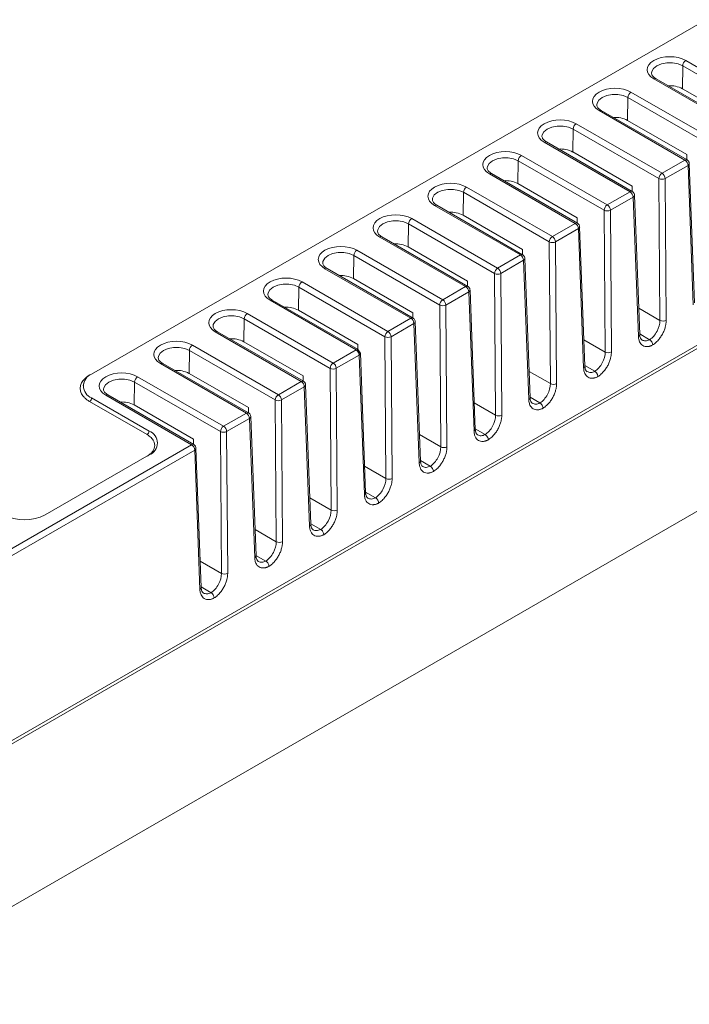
# Model space of a CAD drawing. Header units: millimetres. Extents: x -145 to -2, y -129 to -27.
# Tile 3 of 5: x -75 to -29, y -129 to -61. Entities that reach past the tile are written whole.
import ezdxf

# ---------------------------------------------------------------- set-up
doc = ezdxf.new("R2010")
doc.units = ezdxf.units.MM

msp = doc.modelspace()

# ---------------------------------------------------------------- linework, layer by layer
at = {"color": 7, "linetype": 'Continuous', "lineweight": 15}
for p, q in [((-19.693, -56.51), (-70.248, -85.695)), ((-29.84, -64.609), (-29.864, -66.178)), ((-23.968, -67.999), (-29.84, -64.609)), ((-23.756, -67.636), (-29.628, -64.246)), ((-31.965, -65.126), (-31.965, -65.106)), ((-31.813, -65.507), (-25.941, -68.897)), ((-25.791, -68.882), (-31.663, -65.492)), ((-27.504, -69.799), (-33.376, -66.409)), ((-35.713, -67.29), (-35.713, -67.269)), ((-33.588, -66.773), (-33.611, -68.342)), ((-27.716, -70.163), (-33.588, -66.773)), ((-35.561, -67.671), (-29.688, -71.061)), ((-29.538, -71.046), (-35.411, -67.656)), ((-79.366, -112.881), (-2.793, -68.677)), ((-31.251, -71.963), (-37.124, -68.573)), ((-2.748, -68.875), (-79.328, -113.084)), ((-37.336, -68.936), (-37.359, -70.505)), ((-31.463, -72.326), (-37.336, -68.936)), ((-39.461, -69.453), (-39.461, -69.433)), ((-39.308, -69.834), (-33.436, -73.224)), ((-33.286, -73.209), (-39.158, -69.819)), ((-29.554, -71.037), (-29.554, -70.684)), ((-41.083, -71.1), (-41.107, -72.669)), ((-35.211, -74.49), (-41.083, -71.1)), ((-34.999, -74.126), (-40.871, -70.736)), ((-31.251, -71.963), (-29.688, -71.061)), ((-29.03, -80.828), (-29.389, -71.294)), ((-43.208, -71.617), (-43.208, -71.596)), ((-43.056, -71.998), (-37.184, -75.388)), ((-37.034, -75.373), (-42.906, -71.983)), ((-29.476, -71.422), (-31.039, -72.324)), ((-29.476, -71.422), (-29.118, -80.955)), ((-31.392, -82.025), (-31.463, -72.326)), ((-30.968, -82.023), (-31.039, -72.324)), ((-44.831, -73.263), (-44.854, -74.832)), ((-38.959, -76.653), (-44.831, -73.263)), ((-38.747, -76.29), (-44.619, -72.9)), ((-34.999, -74.126), (-33.436, -73.224)), ((-33.302, -73.2), (-33.302, -72.848)), ((-46.956, -73.78), (-46.956, -73.76)), ((-33.224, -73.585), (-34.787, -74.487)), ((-33.224, -73.585), (-32.865, -83.118)), ((-32.778, -82.991), (-33.136, -73.458)), ((-46.804, -74.161), (-40.931, -77.551)), ((-40.781, -77.536), (-46.654, -74.146)), ((-35.139, -84.188), (-35.211, -74.49)), ((-34.715, -84.186), (-34.787, -74.487)), ((-48.579, -75.427), (-48.602, -76.996)), ((-42.706, -78.816), (-48.579, -75.427)), ((-42.494, -78.453), (-48.367, -75.063)), ((-38.747, -76.29), (-37.184, -75.388)), ((-37.05, -75.364), (-37.05, -75.011)), ((-50.704, -75.944), (-50.704, -75.923)), ((-36.972, -75.749), (-38.535, -76.651)), ((-36.972, -75.749), (-36.613, -85.282)), ((-36.525, -85.155), (-36.884, -75.621)), ((-50.551, -76.325), (-44.679, -79.715)), ((-44.529, -79.7), (-50.401, -76.31)), ((-38.887, -86.352), (-38.959, -76.653)), ((-38.463, -86.35), (-38.535, -76.651)), ((-46.242, -80.617), (-52.114, -77.227)), ((-40.797, -77.527), (-40.797, -77.175)), ((-54.451, -78.107), (-54.451, -78.087)), ((-52.326, -77.59), (-52.35, -79.159)), ((-46.454, -80.98), (-52.326, -77.59)), ((-42.494, -78.453), (-40.931, -77.551)), ((-40.719, -77.912), (-42.282, -78.814)), ((-40.719, -77.912), (-40.361, -87.445)), ((-40.273, -87.318), (-40.632, -77.785)), ((-54.299, -78.488), (-48.427, -81.878)), ((-48.277, -81.863), (-54.149, -78.473)), ((-49.99, -82.78), (-55.862, -79.39)), ((-44.545, -79.691), (-44.545, -79.338)), ((-42.635, -88.515), (-42.706, -78.816)), ((-42.211, -88.513), (-42.282, -78.814)), ((-56.074, -79.754), (-56.097, -81.323)), ((-50.202, -83.143), (-56.074, -79.754)), ((-46.242, -80.617), (-44.679, -79.715)), ((-44.467, -80.076), (-46.03, -80.978)), ((-44.467, -80.076), (-44.108, -89.609)), ((-44.021, -89.481), (-44.379, -79.948)), ((-87.29, -128.813), (-3.266, -80.307)), ((-58.199, -80.271), (-58.199, -80.25)), ((-58.047, -80.652), (-52.174, -84.041)), ((-52.024, -84.027), (-57.897, -80.637)), ((-48.293, -81.854), (-48.293, -81.501)), ((-46.382, -90.679), (-46.454, -80.98)), ((-45.958, -90.677), (-46.03, -80.978)), ((-59.822, -81.917), (-59.845, -83.486)), ((-53.949, -85.307), (-59.822, -81.917)), ((-53.737, -84.944), (-59.61, -81.554)), ((-49.99, -82.78), (-48.427, -81.878)), ((-47.768, -91.645), (-48.127, -82.112)), ((-61.947, -82.434), (-61.947, -82.414)), ((-61.794, -82.815), (-55.922, -86.205)), ((-55.772, -86.19), (-61.644, -82.8)), ((-48.215, -82.239), (-49.778, -83.141)), ((-48.215, -82.239), (-47.856, -91.772)), ((-50.13, -92.842), (-50.202, -83.143)), ((-49.706, -92.84), (-49.778, -83.141)), ((-32.103, -83.346), (-32.779, -82.956)), ((-63.569, -84.08), (-63.593, -85.65)), ((-57.697, -87.47), (-63.569, -84.08)), ((-57.485, -87.107), (-63.357, -83.717)), ((-53.737, -84.944), (-52.174, -84.041)), ((-52.04, -84.018), (-52.04, -83.665)), ((-65.694, -84.597), (-65.694, -84.577)), ((-51.962, -84.402), (-53.525, -85.305)), ((-51.962, -84.402), (-51.604, -93.936)), ((-51.516, -93.808), (-51.875, -84.275)), ((-65.542, -84.979), (-59.67, -88.368)), ((-59.52, -88.354), (-65.392, -84.964)), ((-53.878, -95.006), (-53.949, -85.307)), ((-53.454, -95.004), (-53.525, -85.305)), ((-35.851, -85.51), (-36.527, -85.12)), ((-61.233, -89.271), (-67.105, -85.881)), ((-57.485, -87.107), (-55.922, -86.205)), ((-55.788, -86.181), (-55.788, -85.828)), ((-70.834, -86.511), (-70.775, -86.348)), ((-69.442, -86.761), (-69.442, -86.741)), ((-67.317, -86.244), (-67.34, -87.813)), ((-61.445, -89.634), (-67.317, -86.244)), ((-55.71, -86.566), (-57.273, -87.468)), ((-55.71, -86.566), (-55.351, -96.099)), ((-55.264, -95.972), (-55.622, -86.439)), ((-70.248, -87.328), (-66.32, -89.595)), ((-69.29, -87.142), (-63.417, -90.532)), ((-63.267, -90.517), (-69.14, -87.127)), ((-57.625, -97.169), (-57.697, -87.47)), ((-57.201, -97.167), (-57.273, -87.468)), ((-39.598, -87.673), (-40.274, -87.283)), ((-66.462, -89.84), (-70.389, -87.573)), ((-59.536, -88.344), (-59.536, -87.992)), ((-61.233, -89.271), (-59.67, -88.368)), ((-59.458, -88.729), (-61.021, -89.632)), ((-59.458, -88.729), (-59.099, -98.263)), ((-59.011, -98.135), (-59.37, -88.602)), ((-43.346, -89.837), (-44.022, -89.447)), ((-63.283, -90.155), (-63.283, -90.508)), ((-61.373, -99.333), (-61.445, -89.634)), ((-60.949, -99.331), (-61.021, -89.632)), ((-79.578, -99.861), (-63.417, -90.532)), ((-63.205, -90.893), (-79.366, -100.222)), ((-63.205, -90.893), (-62.847, -100.426)), ((-62.759, -100.299), (-63.118, -90.766)), ((-66.32, -91.228), (-73.421, -95.327)), ((-47.094, -92), (-47.77, -91.61)), ((-50.841, -94.164), (-51.517, -93.773)), ((-54.589, -96.327), (-55.265, -95.937)), ((-58.337, -98.491), (-59.013, -98.1)), ((-62.084, -100.654), (-62.76, -100.264))]:
    msp.add_line(p, q, dxfattribs=at)
at = {"color": 144, "linetype": 'Continuous', "lineweight": 0}
for p, q in [((-25.807, -68.521), (-29.864, -66.178)), ((-29.554, -70.684), (-33.611, -68.342)), ((-33.302, -72.848), (-37.359, -70.505)), ((-37.05, -75.011), (-41.107, -72.669)), ((-40.797, -77.175), (-44.854, -74.832)), ((-44.545, -79.338), (-48.602, -76.996)), ((-48.293, -81.501), (-52.35, -79.159)), ((-52.04, -83.665), (-56.097, -81.323)), ((-55.788, -85.828), (-59.845, -83.486)), ((-59.536, -87.992), (-63.593, -85.65)), ((-63.283, -90.155), (-67.34, -87.813))]:
    msp.add_line(p, q, dxfattribs=at)
at = {"color": 8, "linetype": 'Continuous', "lineweight": 15}
for p, q in [((-32.845, -81.186), (-31.392, -82.025)), ((-36.593, -83.349), (-35.139, -84.188)), ((-52.171, -84.039), (-51.962, -84.16)), ((-51.962, -84.16), (-51.953, -84.397)), ((-40.341, -85.513), (-38.887, -86.352)), ((-70.389, -85.777), (-70.256, -85.7)), ((-70.389, -85.777), (-70.382, -85.781)), ((-44.088, -87.676), (-42.635, -88.515)), ((-47.836, -89.84), (-46.382, -90.679)), ((-51.584, -92.003), (-50.13, -92.842)), ((-55.331, -94.167), (-53.878, -95.006)), ((-59.079, -96.33), (-57.625, -97.169)), ((-62.827, -98.494), (-61.373, -99.333))]:
    msp.add_line(p, q, dxfattribs=at)
at = {"color": 8, "linetype": 'Continuous', "lineweight": 15, "flags": 128}
for points in [[(-31.965, -65.106), (-31.95, -65.005), (-31.83, -64.791), (-31.601, -64.609), (-31.286, -64.477), (-30.915, -64.407), (-30.526, -64.407), (-30.155, -64.477), (-29.84, -64.609)], [(-35.713, -67.269), (-35.698, -67.168), (-35.577, -66.955), (-35.348, -66.773), (-35.033, -66.64), (-34.663, -66.571), (-34.273, -66.571), (-33.903, -66.64), (-33.588, -66.773)], [(-39.461, -69.433), (-39.445, -69.332), (-39.325, -69.118), (-39.096, -68.936), (-38.781, -68.804), (-38.411, -68.734), (-38.021, -68.734), (-37.651, -68.804), (-37.336, -68.936)], [(-43.208, -71.596), (-43.193, -71.495), (-43.073, -71.281), (-42.844, -71.1), (-42.529, -70.967), (-42.158, -70.898), (-41.769, -70.898), (-41.398, -70.967), (-41.083, -71.1)], [(-46.956, -73.76), (-46.941, -73.659), (-46.82, -73.445), (-46.591, -73.263), (-46.276, -73.131), (-45.906, -73.061), (-45.516, -73.061), (-45.146, -73.131), (-44.831, -73.263)], [(-50.704, -75.923), (-50.688, -75.822), (-50.568, -75.608), (-50.339, -75.427), (-50.024, -75.294), (-49.654, -75.225), (-49.264, -75.225), (-48.894, -75.294), (-48.579, -75.427)], [(-54.451, -78.087), (-54.436, -77.986), (-54.316, -77.772), (-54.087, -77.59), (-53.772, -77.458), (-53.401, -77.388), (-53.012, -77.388), (-52.641, -77.458), (-52.326, -77.59)], [(-58.199, -80.25), (-58.184, -80.149), (-58.063, -79.935), (-57.834, -79.754), (-57.519, -79.621), (-57.149, -79.552), (-56.759, -79.552), (-56.389, -79.621), (-56.074, -79.754)], [(-61.947, -82.414), (-61.931, -82.313), (-61.811, -82.099), (-61.582, -81.917), (-61.267, -81.785), (-60.897, -81.715), (-60.507, -81.715), (-60.137, -81.785), (-59.822, -81.917)], [(-65.694, -84.577), (-65.679, -84.476), (-65.559, -84.262), (-65.33, -84.08), (-65.015, -83.948), (-64.644, -83.879), (-64.255, -83.879), (-63.884, -83.948), (-63.569, -84.08)], [(-69.442, -86.741), (-69.427, -86.64), (-69.306, -86.426), (-69.077, -86.244), (-68.762, -86.112), (-68.392, -86.042), (-68.002, -86.042), (-67.632, -86.112), (-67.317, -86.244)]]:
    msp.add_lwpolyline(points, dxfattribs=at)
at = {"color": 144, "linetype": 'Continuous', "lineweight": 0, "flags": 128}
msp.add_lwpolyline([(-51.962, -84.16), (-51.925, -84.185), (-51.897, -84.214), (-51.88, -84.246), (-51.875, -84.279), (-51.88, -84.313), (-51.897, -84.345), (-51.925, -84.376), (-51.962, -84.402)], dxfattribs=at)
at = {"color": 7, "linetype": 'Continuous', "lineweight": 15}
for centre, radius, start, end in [((-29.379, -64.635), 0.462, 122.65226, 176.77035), ((-33.126, -66.799), 0.462, 122.65226, 176.77035), ((-36.874, -68.962), 0.462, 122.65226, 176.77035), ((-40.622, -71.126), 0.462, 122.65226, 176.77035), ((-29.938, -71.45), 0.463, 3.54027, 57.32583), ((-31.002, -72.352), 0.462, 122.65226, 176.77035), ((-31.501, -72.352), 0.463, 3.54027, 57.32583), ((-31.254, -71.895), 0.48, 244.05227, 296.5314), ((-44.369, -73.289), 0.462, 122.65226, 176.77035), ((-33.686, -73.614), 0.463, 3.54027, 57.32583), ((-34.75, -74.516), 0.462, 122.65226, 176.77035), ((-35.001, -74.058), 0.48, 244.05227, 296.5314), ((-35.249, -74.516), 0.463, 3.54027, 57.32583), ((-48.117, -75.453), 0.462, 122.65226, 176.77035), ((-37.434, -75.777), 0.463, 3.54027, 57.32583), ((-38.497, -76.679), 0.462, 122.65226, 176.77035), ((-38.749, -76.222), 0.48, 244.05227, 296.5314), ((-38.997, -76.679), 0.463, 3.54027, 57.32583), ((-51.865, -77.616), 0.462, 122.65226, 176.77035), ((-41.181, -77.941), 0.463, 3.54027, 57.32583), ((-42.245, -78.843), 0.462, 122.65226, 176.77035), ((-42.744, -78.843), 0.463, 3.54027, 57.32583), ((-55.612, -79.78), 0.462, 122.65226, 176.77035), ((-42.497, -78.385), 0.48, 244.05227, 296.5314), ((-44.929, -80.104), 0.463, 3.54027, 57.32583), ((-45.993, -81.006), 0.462, 122.65226, 176.77035), ((-46.492, -81.006), 0.463, 3.54027, 57.32583), ((-46.244, -80.549), 0.48, 244.05227, 296.5314), ((-59.36, -81.943), 0.462, 122.65226, 176.77035), ((-48.677, -82.268), 0.463, 3.54027, 57.32583), ((-31.182, -81.594), 0.48, 244.05227, 296.5314), ((-49.74, -83.169), 0.462, 122.65226, 176.77035), ((-50.24, -83.17), 0.463, 3.54027, 57.32583), ((-49.992, -82.712), 0.48, 244.05227, 296.5314), ((-63.108, -84.107), 0.462, 122.65226, 176.77035), ((-34.929, -83.757), 0.48, 244.05227, 296.5314), ((-53.488, -85.333), 0.462, 122.65226, 176.77035), ((-53.74, -84.876), 0.48, 244.05227, 296.5314), ((-53.987, -85.333), 0.463, 3.54027, 57.32583), ((-69.938, -86.511), 0.873, 110.78342, 249.21658), ((-66.855, -86.27), 0.462, 122.65226, 176.77035), ((-56.172, -86.595), 0.463, 3.54027, 57.32583), ((-38.677, -85.921), 0.48, 244.05227, 296.5314), ((-70.555, -87.314), 0.307, 302.60548, 357.39452), ((-57.236, -87.496), 0.462, 122.65226, 176.77035), ((-57.487, -87.039), 0.48, 244.05227, 296.5314), ((-57.735, -87.497), 0.463, 3.54027, 57.32583), ((-59.92, -88.758), 0.463, 3.54027, 57.32583), ((-42.425, -88.084), 0.48, 244.05227, 296.5314), ((-60.983, -89.66), 0.462, 122.65226, 176.77035), ((-61.483, -89.66), 0.463, 3.54027, 57.32583), ((-66.627, -89.581), 0.307, 302.60548, 357.39452), ((-66.63, -90.412), 0.873, 290.78342, 69.21658), ((-61.235, -89.203), 0.48, 244.05227, 296.5314), ((-63.667, -90.921), 0.463, 3.54027, 57.32583), ((-46.172, -90.248), 0.48, 244.05227, 296.5314), ((-49.92, -92.411), 0.48, 244.05227, 296.5314), ((-74.835, -92.598), 3.074, 242.60967, 297.39033), ((-53.668, -94.574), 0.48, 244.05227, 296.5314), ((-57.415, -96.738), 0.48, 244.05227, 296.5314), ((-61.163, -98.901), 0.48, 244.05227, 296.5314)]:
    msp.add_arc(centre, radius, start, end, dxfattribs=at)
at = {"color": 8, "linetype": 'Continuous', "lineweight": 15}
for centre, radius, start, end in [((-31.725, -65.627), 0.148, 65.07715, 126.23331), ((-35.473, -67.79), 0.148, 65.07715, 126.23331), ((-39.221, -69.954), 0.148, 65.07715, 126.23331), ((-29.601, -71.175), 0.144, 64.15084, 127.17984), ((-29.538, -71.285), 0.15, 294.32308, 356.52641), ((-42.968, -72.117), 0.148, 65.07715, 126.23331), ((-33.349, -73.339), 0.144, 64.15084, 127.17984), ((-33.286, -73.449), 0.15, 294.32308, 356.52641), ((-46.716, -74.281), 0.148, 65.07715, 126.23331), ((-37.097, -75.502), 0.144, 64.15084, 127.17984), ((-37.033, -75.612), 0.15, 294.32308, 356.52641), ((-50.464, -76.444), 0.148, 65.07715, 126.23331), ((-40.844, -77.666), 0.144, 64.15084, 127.17984), ((-40.781, -77.776), 0.15, 294.32308, 356.52641), ((-54.211, -78.608), 0.148, 65.07715, 126.23331), ((-44.592, -79.829), 0.144, 64.15084, 127.17984), ((-44.529, -79.939), 0.15, 294.32308, 356.52641), ((-57.959, -80.771), 0.148, 65.07715, 126.23331), ((-48.34, -81.993), 0.144, 64.15084, 127.17984), ((-48.276, -82.103), 0.15, 294.32308, 356.52641), ((-61.707, -82.935), 0.148, 65.07715, 126.23331), ((-32.923, -82.985), 0.145, 293.30806, 357.54143), ((-65.454, -85.098), 0.148, 65.07715, 126.23331), ((-36.67, -85.148), 0.145, 293.30806, 357.54143), ((-55.835, -86.32), 0.144, 64.15084, 127.17984), ((-55.772, -86.43), 0.15, 294.32308, 356.52641), ((-69.202, -87.257), 0.144, 64.12837, 127.18209), ((-40.418, -87.312), 0.145, 293.30806, 357.54143), ((-59.583, -88.483), 0.144, 64.15084, 127.17984), ((-59.519, -88.593), 0.15, 294.32308, 356.52641), ((-44.166, -89.475), 0.145, 293.30806, 357.54143), ((-63.33, -90.647), 0.144, 64.15084, 127.17984), ((-63.267, -90.757), 0.15, 294.32308, 356.52641), ((-47.913, -91.639), 0.145, 293.30806, 357.54143), ((-51.661, -93.802), 0.145, 293.30806, 357.54143), ((-55.409, -95.966), 0.145, 293.30806, 357.54143), ((-59.156, -98.129), 0.145, 293.30806, 357.54143), ((-62.904, -100.293), 0.145, 293.30806, 357.54143)]:
    msp.add_arc(centre, radius, start, end, dxfattribs=at)
at = {"color": 144, "linetype": 'Continuous', "lineweight": 0}
for centre, radius, start, end in [((-30.703, -67.78), 1.808, 62.35794, 93.87125), ((-34.45, -69.944), 1.808, 62.35794, 93.87125), ((-38.198, -72.107), 1.808, 62.35794, 93.87125), ((-41.946, -74.271), 1.808, 62.35794, 93.87125), ((-45.693, -76.434), 1.808, 62.35794, 93.87125), ((-49.441, -78.598), 1.808, 62.35794, 93.87125), ((-53.189, -80.761), 1.808, 62.35794, 93.87125), ((-56.936, -82.925), 1.808, 62.35794, 93.87125), ((-60.684, -85.088), 1.808, 62.35794, 93.87125), ((-52.092, -84.142), 0.13, 352.28434, 129.43678), ((-52.424, -84.431), 0.463, 3.54027, 57.32583), ((-64.432, -87.252), 1.808, 62.35794, 93.87125), ((-68.179, -89.415), 1.808, 62.35794, 93.87125)]:
    msp.add_arc(centre, radius, start, end, dxfattribs=at)
at = {"color": 7, "linetype": 'Continuous', "lineweight": 15}
for points, knots in [([(-29.628, -64.246), (-30.231, -63.898), (-31.21, -63.898), (-32.416, -64.594), (-32.416, -65.159), (-31.813, -65.507)], [0, 0, 0, 0, 0.5, 0.5, 1, 1, 1, 1]), ([(-31.663, -65.492), (-31.751, -65.432), (-31.925, -65.314), (-31.952, -65.188), (-31.965, -65.126)], [0, 0, 0, 0, 0.508151, 1, 1, 1, 1]), ([(-33.376, -66.409), (-33.979, -66.061), (-34.958, -66.061), (-36.163, -66.758), (-36.163, -67.323), (-35.561, -67.671)], [0, 0, 0, 0, 0.5, 0.5, 1, 1, 1, 1]), ([(-35.411, -67.655), (-35.499, -67.595), (-35.672, -67.477), (-35.7, -67.352), (-35.713, -67.29)], [0, 0, 0, 0, 0.508151, 1, 1, 1, 1]), ([(-37.124, -68.573), (-37.726, -68.225), (-38.705, -68.225), (-39.911, -68.921), (-39.911, -69.486), (-39.308, -69.834)], [0, 0, 0, 0, 0.5, 0.5, 1, 1, 1, 1]), ([(-39.159, -69.819), (-39.247, -69.759), (-39.42, -69.641), (-39.447, -69.515), (-39.461, -69.453)], [0, 0, 0, 0, 0.508151, 1, 1, 1, 1]), ([(-40.871, -70.736), (-41.474, -70.388), (-42.453, -70.388), (-43.659, -71.084), (-43.659, -71.65), (-43.056, -71.998)], [0, 0, 0, 0, 0.5, 0.5, 1, 1, 1, 1]), ([(-29.429, -71.156), (-29.451, -71.124), (-29.482, -71.08), (-29.527, -71.054), (-29.539, -71.046)], [0, 0, 0, 0, 0.736366, 1, 1, 1, 1]), ([(-29.39, -71.294), (-29.391, -71.272), (-29.395, -71.223), (-29.417, -71.179), (-29.429, -71.156)], [0, 0, 0, 0, 0.457676, 1, 1, 1, 1]), ([(-42.906, -71.982), (-42.994, -71.922), (-43.168, -71.804), (-43.195, -71.679), (-43.208, -71.617)], [0, 0, 0, 0, 0.508151, 1, 1, 1, 1]), ([(-44.619, -72.9), (-45.222, -72.552), (-46.201, -72.552), (-47.406, -73.248), (-47.406, -73.813), (-46.804, -74.161)], [0, 0, 0, 0, 0.5, 0.5, 1, 1, 1, 1]), ([(-33.176, -73.319), (-33.199, -73.287), (-33.23, -73.244), (-33.275, -73.217), (-33.286, -73.21)], [0, 0, 0, 0, 0.736366, 1, 1, 1, 1]), ([(-33.137, -73.458), (-33.139, -73.435), (-33.143, -73.387), (-33.164, -73.343), (-33.176, -73.319)], [0, 0, 0, 0, 0.457676, 1, 1, 1, 1]), ([(-46.654, -74.146), (-46.742, -74.086), (-46.915, -73.968), (-46.943, -73.842), (-46.956, -73.78)], [0, 0, 0, 0, 0.508151, 1, 1, 1, 1]), ([(-48.367, -75.063), (-48.969, -74.715), (-49.948, -74.715), (-51.154, -75.411), (-51.154, -75.977), (-50.551, -76.325)], [0, 0, 0, 0, 0.5, 0.5, 1, 1, 1, 1]), ([(-36.924, -75.483), (-36.947, -75.451), (-36.977, -75.407), (-37.022, -75.38), (-37.034, -75.373)], [0, 0, 0, 0, 0.736366, 1, 1, 1, 1]), ([(-50.402, -76.309), (-50.49, -76.249), (-50.663, -76.131), (-50.69, -76.005), (-50.704, -75.944)], [0, 0, 0, 0, 0.508151, 1, 1, 1, 1]), ([(-36.885, -75.621), (-36.887, -75.599), (-36.89, -75.55), (-36.912, -75.506), (-36.924, -75.483)], [0, 0, 0, 0, 0.457676, 1, 1, 1, 1]), ([(-52.114, -77.227), (-52.717, -76.879), (-53.696, -76.879), (-54.902, -77.575), (-54.902, -78.14), (-54.299, -78.488)], [0, 0, 0, 0, 0.5, 0.5, 1, 1, 1, 1]), ([(-54.149, -78.473), (-54.237, -78.413), (-54.411, -78.295), (-54.438, -78.169), (-54.451, -78.107)], [0, 0, 0, 0, 0.508151, 1, 1, 1, 1]), ([(-40.672, -77.646), (-40.694, -77.614), (-40.725, -77.571), (-40.77, -77.544), (-40.782, -77.537)], [0, 0, 0, 0, 0.736366, 1, 1, 1, 1]), ([(-40.633, -77.785), (-40.634, -77.762), (-40.638, -77.714), (-40.66, -77.67), (-40.672, -77.646)], [0, 0, 0, 0, 0.457676, 1, 1, 1, 1]), ([(-55.862, -79.39), (-56.465, -79.042), (-57.444, -79.042), (-58.649, -79.738), (-58.649, -80.304), (-58.047, -80.652)], [0, 0, 0, 0, 0.5, 0.5, 1, 1, 1, 1]), ([(-44.419, -79.81), (-44.442, -79.778), (-44.473, -79.734), (-44.518, -79.707), (-44.529, -79.7)], [0, 0, 0, 0, 0.736366, 1, 1, 1, 1]), ([(-44.38, -79.948), (-44.382, -79.926), (-44.386, -79.877), (-44.407, -79.833), (-44.419, -79.81)], [0, 0, 0, 0, 0.457676, 1, 1, 1, 1]), ([(-57.897, -80.636), (-57.985, -80.576), (-58.158, -80.458), (-58.186, -80.332), (-58.199, -80.271)], [0, 0, 0, 0, 0.508151, 1, 1, 1, 1]), ([(-59.61, -81.554), (-60.212, -81.206), (-61.191, -81.206), (-62.397, -81.902), (-62.397, -82.467), (-61.794, -82.815)], [0, 0, 0, 0, 0.5, 0.5, 1, 1, 1, 1]), ([(-48.167, -81.973), (-48.19, -81.941), (-48.22, -81.898), (-48.265, -81.871), (-48.277, -81.864)], [0, 0, 0, 0, 0.736366, 1, 1, 1, 1]), ([(-48.128, -82.112), (-48.13, -82.089), (-48.133, -82.041), (-48.155, -81.997), (-48.167, -81.973)], [0, 0, 0, 0, 0.457676, 1, 1, 1, 1]), ([(-31.392, -82.025), (-31.389, -82.255), (-31.462, -82.527), (-31.723, -83.011), (-31.909, -83.222), (-32.103, -83.346)], [0, 0, 0, 0, 0.5, 0.5, 1, 1, 1, 1]), ([(-30.968, -82.023), (-30.968, -82.052), (-30.968, -82.109), (-30.976, -82.198), (-30.988, -82.288), (-31.006, -82.381), (-31.041, -82.527), (-31.108, -82.728), (-31.227, -82.976), (-31.372, -83.21), (-31.52, -83.392), (-31.655, -83.528), (-31.771, -83.628), (-31.851, -83.681), (-31.891, -83.707)], [0, 0, 0, 0, 0.048414, 0.096461, 0.144397, 0.192481, 0.240969, 0.370415, 0.500098, 0.629528, 0.759194, 0.839611, 0.91948, 1, 1, 1, 1]), ([(-61.645, -82.8), (-61.733, -82.74), (-61.906, -82.622), (-61.933, -82.496), (-61.947, -82.434)], [0, 0, 0, 0, 0.508151, 1, 1, 1, 1]), ([(-63.357, -83.717), (-63.96, -83.369), (-64.939, -83.369), (-66.145, -84.065), (-66.145, -84.63), (-65.542, -84.979)], [0, 0, 0, 0, 0.5, 0.5, 1, 1, 1, 1]), ([(-31.891, -83.707), (-31.915, -83.72), (-31.963, -83.744), (-32.035, -83.772), (-32.105, -83.794), (-32.175, -83.809), (-32.281, -83.822), (-32.418, -83.814), (-32.57, -83.752), (-32.697, -83.645), (-32.779, -83.513), (-32.828, -83.379), (-32.856, -83.255), (-32.862, -83.164), (-32.865, -83.118)], [0, 0, 0, 0, 0.048398, 0.096428, 0.144349, 0.192419, 0.240896, 0.370317, 0.499991, 0.629429, 0.759121, 0.839559, 0.919452, 1, 1, 1, 1]), ([(-32.62, -83.374), (-32.663, -83.336), (-32.75, -83.259), (-32.768, -83.082), (-32.778, -82.991)], [0, 0, 0, 0, 0.490052, 1, 1, 1, 1]), ([(-32.103, -83.346), (-32.091, -83.354), (-32.066, -83.37), (-32.028, -83.404), (-31.989, -83.448), (-31.944, -83.516), (-31.902, -83.608), (-31.894, -83.675), (-31.891, -83.707)], [0, 0, 0, 0, 0.109033, 0.229641, 0.360946, 0.501023, 0.760013, 1, 1, 1, 1]), ([(-35.139, -84.188), (-35.136, -84.419), (-35.209, -84.69), (-35.47, -85.175), (-35.657, -85.385), (-35.851, -85.51)], [0, 0, 0, 0, 0.5, 0.5, 1, 1, 1, 1]), ([(-34.715, -84.186), (-34.715, -84.215), (-34.716, -84.272), (-34.724, -84.361), (-34.736, -84.452), (-34.753, -84.544), (-34.789, -84.69), (-34.856, -84.892), (-34.974, -85.14), (-35.12, -85.373), (-35.267, -85.555), (-35.402, -85.691), (-35.519, -85.791), (-35.599, -85.844), (-35.639, -85.871)], [0, 0, 0, 0, 0.048414, 0.096461, 0.144397, 0.192481, 0.240969, 0.370415, 0.500098, 0.629528, 0.759194, 0.839611, 0.91948, 1, 1, 1, 1]), ([(-65.392, -84.963), (-65.48, -84.903), (-65.654, -84.785), (-65.681, -84.659), (-65.694, -84.598)], [0, 0, 0, 0, 0.508151, 1, 1, 1, 1]), ([(-67.105, -85.881), (-67.708, -85.533), (-68.687, -85.533), (-69.892, -86.229), (-69.892, -86.794), (-69.29, -87.142)], [0, 0, 0, 0, 0.5, 0.5, 1, 1, 1, 1]), ([(-35.639, -85.871), (-35.663, -85.883), (-35.711, -85.907), (-35.782, -85.936), (-35.853, -85.957), (-35.922, -85.973), (-36.028, -85.986), (-36.166, -85.977), (-36.318, -85.916), (-36.444, -85.809), (-36.527, -85.677), (-36.576, -85.542), (-36.604, -85.419), (-36.61, -85.328), (-36.613, -85.282)], [0, 0, 0, 0, 0.048398, 0.096428, 0.144349, 0.192419, 0.240896, 0.370317, 0.499991, 0.629429, 0.759121, 0.839559, 0.919452, 1, 1, 1, 1]), ([(-36.367, -85.537), (-36.41, -85.5), (-36.498, -85.423), (-36.516, -85.245), (-36.525, -85.154)], [0, 0, 0, 0, 0.490052, 1, 1, 1, 1]), ([(-35.851, -85.51), (-35.839, -85.517), (-35.814, -85.533), (-35.776, -85.567), (-35.737, -85.611), (-35.691, -85.679), (-35.649, -85.771), (-35.642, -85.839), (-35.639, -85.871)], [0, 0, 0, 0, 0.109033, 0.229641, 0.360946, 0.501023, 0.760013, 1, 1, 1, 1]), ([(-70.389, -87.573), (-70.421, -87.554), (-70.486, -87.515), (-70.573, -87.454), (-70.655, -87.389), (-70.728, -87.322), (-70.795, -87.252), (-70.898, -87.126), (-71.004, -86.934), (-71.048, -86.675), (-71.004, -86.415), (-70.884, -86.198), (-70.732, -86.027), (-70.578, -85.894), (-70.452, -85.816), (-70.389, -85.777)], [0, 0, 0, 0, 0.040278, 0.080246, 0.120062, 0.159886, 0.19988, 0.2402, 0.370051, 0.500058, 0.629909, 0.759916, 0.840124, 0.919724, 1, 1, 1, 1]), ([(-55.662, -86.3), (-55.685, -86.268), (-55.716, -86.225), (-55.761, -86.198), (-55.772, -86.191)], [0, 0, 0, 0, 0.736366, 1, 1, 1, 1]), ([(-69.14, -87.127), (-69.228, -87.067), (-69.401, -86.949), (-69.429, -86.823), (-69.442, -86.761)], [0, 0, 0, 0, 0.508151, 1, 1, 1, 1]), ([(-55.623, -86.439), (-55.625, -86.416), (-55.629, -86.368), (-55.65, -86.324), (-55.662, -86.3)], [0, 0, 0, 0, 0.457676, 1, 1, 1, 1]), ([(-38.887, -86.352), (-38.884, -86.582), (-38.957, -86.854), (-39.218, -87.338), (-39.404, -87.549), (-39.598, -87.673)], [0, 0, 0, 0, 0.5, 0.5, 1, 1, 1, 1]), ([(-38.463, -86.35), (-38.463, -86.378), (-38.464, -86.436), (-38.471, -86.525), (-38.483, -86.615), (-38.501, -86.708), (-38.537, -86.854), (-38.604, -87.055), (-38.722, -87.303), (-38.868, -87.537), (-39.015, -87.719), (-39.15, -87.855), (-39.267, -87.955), (-39.346, -88.008), (-39.386, -88.034)], [0, 0, 0, 0, 0.048414, 0.096461, 0.144397, 0.192481, 0.240969, 0.370415, 0.500098, 0.629528, 0.759194, 0.839611, 0.91948, 1, 1, 1, 1]), ([(-39.386, -88.034), (-39.41, -88.047), (-39.459, -88.071), (-39.53, -88.099), (-39.601, -88.121), (-39.67, -88.136), (-39.776, -88.149), (-39.914, -88.141), (-40.066, -88.079), (-40.192, -87.972), (-40.274, -87.84), (-40.324, -87.706), (-40.351, -87.582), (-40.357, -87.491), (-40.361, -87.445)], [0, 0, 0, 0, 0.048398, 0.096428, 0.144349, 0.192419, 0.240896, 0.370317, 0.499991, 0.629429, 0.759121, 0.839559, 0.919452, 1, 1, 1, 1]), ([(-40.115, -87.701), (-40.158, -87.663), (-40.246, -87.586), (-40.264, -87.409), (-40.273, -87.318)], [0, 0, 0, 0, 0.490052, 1, 1, 1, 1]), ([(-39.598, -87.673), (-39.586, -87.681), (-39.561, -87.697), (-39.523, -87.731), (-39.485, -87.775), (-39.439, -87.843), (-39.397, -87.935), (-39.39, -88.002), (-39.386, -88.034)], [0, 0, 0, 0, 0.109033, 0.229641, 0.360946, 0.501023, 0.760013, 1, 1, 1, 1]), ([(-59.41, -88.463), (-59.433, -88.432), (-59.463, -88.388), (-59.508, -88.361), (-59.52, -88.354)], [0, 0, 0, 0, 0.736366, 1, 1, 1, 1]), ([(-59.371, -88.602), (-59.373, -88.58), (-59.376, -88.531), (-59.398, -88.487), (-59.41, -88.463)], [0, 0, 0, 0, 0.457676, 1, 1, 1, 1]), ([(-42.635, -88.515), (-42.632, -88.746), (-42.705, -89.017), (-42.966, -89.502), (-43.152, -89.712), (-43.346, -89.837)], [0, 0, 0, 0, 0.5, 0.5, 1, 1, 1, 1]), ([(-42.211, -88.513), (-42.211, -88.542), (-42.211, -88.599), (-42.219, -88.688), (-42.231, -88.779), (-42.249, -88.871), (-42.284, -89.017), (-42.351, -89.219), (-42.47, -89.467), (-42.615, -89.7), (-42.763, -89.882), (-42.898, -90.018), (-43.014, -90.118), (-43.094, -90.171), (-43.134, -90.198)], [0, 0, 0, 0, 0.048414, 0.096461, 0.144397, 0.192481, 0.240969, 0.370415, 0.500098, 0.629528, 0.759194, 0.839611, 0.91948, 1, 1, 1, 1]), ([(-43.863, -89.864), (-43.906, -89.827), (-43.993, -89.75), (-44.011, -89.572), (-44.021, -89.481)], [0, 0, 0, 0, 0.490052, 1, 1, 1, 1]), ([(-66.462, -91.31), (-66.43, -91.291), (-66.367, -91.253), (-66.283, -91.192), (-66.207, -91.127), (-66.14, -91.059), (-66.048, -90.948), (-65.959, -90.787), (-65.922, -90.575), (-65.959, -90.363), (-66.057, -90.185), (-66.181, -90.045), (-66.307, -89.936), (-66.41, -89.872), (-66.462, -89.84)], [0, 0, 0, 0, 0.048284, 0.096168, 0.143929, 0.191844, 0.240186, 0.370022, 0.500049, 0.629885, 0.759911, 0.840114, 0.919715, 1, 1, 1, 1]), ([(-43.134, -90.198), (-43.158, -90.21), (-43.206, -90.234), (-43.278, -90.263), (-43.348, -90.284), (-43.418, -90.3), (-43.524, -90.313), (-43.661, -90.304), (-43.813, -90.243), (-43.94, -90.136), (-44.022, -90.004), (-44.071, -89.869), (-44.099, -89.746), (-44.105, -89.655), (-44.108, -89.609)], [0, 0, 0, 0, 0.048398, 0.096428, 0.144349, 0.192419, 0.240896, 0.370317, 0.499991, 0.629429, 0.759121, 0.839559, 0.919452, 1, 1, 1, 1]), ([(-43.346, -89.837), (-43.334, -89.844), (-43.309, -89.86), (-43.271, -89.894), (-43.232, -89.938), (-43.187, -90.006), (-43.145, -90.098), (-43.137, -90.166), (-43.134, -90.198)], [0, 0, 0, 0, 0.109033, 0.229641, 0.360946, 0.501023, 0.760013, 1, 1, 1, 1]), ([(-63.158, -90.627), (-63.18, -90.595), (-63.211, -90.552), (-63.256, -90.525), (-63.268, -90.518)], [0, 0, 0, 0, 0.736366, 1, 1, 1, 1]), ([(-63.119, -90.766), (-63.12, -90.743), (-63.124, -90.695), (-63.146, -90.651), (-63.158, -90.627)], [0, 0, 0, 0, 0.457676, 1, 1, 1, 1]), ([(-46.382, -90.679), (-46.379, -90.909), (-46.452, -91.181), (-46.713, -91.665), (-46.9, -91.876), (-47.094, -92)], [0, 0, 0, 0, 0.5, 0.5, 1, 1, 1, 1]), ([(-45.958, -90.677), (-45.958, -90.705), (-45.959, -90.763), (-45.967, -90.852), (-45.979, -90.942), (-45.996, -91.035), (-46.032, -91.181), (-46.099, -91.382), (-46.217, -91.63), (-46.363, -91.864), (-46.51, -92.046), (-46.645, -92.182), (-46.762, -92.282), (-46.842, -92.335), (-46.882, -92.361)], [0, 0, 0, 0, 0.048414, 0.096461, 0.144397, 0.192481, 0.240969, 0.370415, 0.500098, 0.629528, 0.759194, 0.839611, 0.91948, 1, 1, 1, 1]), ([(-46.882, -92.361), (-46.906, -92.374), (-46.954, -92.398), (-47.025, -92.426), (-47.096, -92.448), (-47.165, -92.463), (-47.271, -92.476), (-47.409, -92.468), (-47.561, -92.406), (-47.687, -92.299), (-47.77, -92.167), (-47.819, -92.033), (-47.847, -91.909), (-47.853, -91.818), (-47.856, -91.772)], [0, 0, 0, 0, 0.0483976, 0.0964283, 0.1443493, 0.1924195, 0.2408955, 0.3703168, 0.4999913, 0.6294293, 0.7591205, 0.8395592, 0.9194525, 1, 1, 1, 1]), ([(-47.61, -92.028), (-47.653, -91.99), (-47.741, -91.913), (-47.759, -91.735), (-47.768, -91.645)], [0, 0, 0, 0, 0.490052, 1, 1, 1, 1]), ([(-47.094, -92), (-47.082, -92.008), (-47.057, -92.024), (-47.019, -92.058), (-46.98, -92.102), (-46.934, -92.17), (-46.892, -92.262), (-46.885, -92.329), (-46.882, -92.361)], [0, 0, 0, 0, 0.109033, 0.229641, 0.360946, 0.501023, 0.760013, 1, 1, 1, 1]), ([(-50.13, -92.842), (-50.127, -93.073), (-50.2, -93.344), (-50.461, -93.829), (-50.647, -94.039), (-50.841, -94.164)], [0, 0, 0, 0, 0.5, 0.5, 1, 1, 1, 1]), ([(-49.706, -92.84), (-49.706, -92.869), (-49.707, -92.926), (-49.714, -93.015), (-49.726, -93.106), (-49.744, -93.198), (-49.78, -93.344), (-49.847, -93.546), (-49.965, -93.794), (-50.111, -94.027), (-50.258, -94.209), (-50.393, -94.345), (-50.51, -94.445), (-50.589, -94.498), (-50.629, -94.525)], [0, 0, 0, 0, 0.048414, 0.096461, 0.144397, 0.192481, 0.240969, 0.370415, 0.500098, 0.629528, 0.759194, 0.839611, 0.91948, 1, 1, 1, 1]), ([(-50.629, -94.525), (-50.653, -94.537), (-50.702, -94.561), (-50.773, -94.589), (-50.843, -94.611), (-50.913, -94.626), (-51.019, -94.64), (-51.157, -94.631), (-51.309, -94.57), (-51.435, -94.463), (-51.517, -94.331), (-51.567, -94.196), (-51.594, -94.073), (-51.6, -93.981), (-51.604, -93.936)], [0, 0, 0, 0, 0.048398, 0.096428, 0.144349, 0.192419, 0.240896, 0.370317, 0.499991, 0.629429, 0.759121, 0.839559, 0.919452, 1, 1, 1, 1]), ([(-51.358, -94.191), (-51.401, -94.154), (-51.489, -94.077), (-51.507, -93.899), (-51.516, -93.808)], [0, 0, 0, 0, 0.4900518, 1, 1, 1, 1]), ([(-50.841, -94.164), (-50.829, -94.171), (-50.804, -94.187), (-50.766, -94.221), (-50.728, -94.265), (-50.682, -94.333), (-50.64, -94.425), (-50.633, -94.493), (-50.629, -94.525)], [0, 0, 0, 0, 0.109033, 0.229641, 0.360946, 0.501023, 0.760013, 1, 1, 1, 1]), ([(-53.878, -95.006), (-53.875, -95.236), (-53.948, -95.508), (-54.209, -95.992), (-54.395, -96.203), (-54.589, -96.327)], [0, 0, 0, 0, 0.5, 0.5, 1, 1, 1, 1]), ([(-53.454, -95.004), (-53.454, -95.032), (-53.454, -95.09), (-53.462, -95.179), (-53.474, -95.269), (-53.492, -95.362), (-53.527, -95.508), (-53.594, -95.709), (-53.713, -95.957), (-53.858, -96.191), (-54.006, -96.373), (-54.141, -96.509), (-54.257, -96.609), (-54.337, -96.662), (-54.377, -96.688)], [0, 0, 0, 0, 0.048414, 0.096461, 0.144397, 0.192481, 0.240969, 0.370415, 0.500098, 0.629528, 0.759194, 0.839611, 0.91948, 1, 1, 1, 1]), ([(-54.377, -96.688), (-54.401, -96.701), (-54.449, -96.725), (-54.521, -96.753), (-54.591, -96.775), (-54.661, -96.79), (-54.767, -96.803), (-54.904, -96.795), (-55.056, -96.733), (-55.183, -96.626), (-55.265, -96.494), (-55.314, -96.36), (-55.342, -96.236), (-55.348, -96.145), (-55.351, -96.099)], [0, 0, 0, 0, 0.048398, 0.096428, 0.144349, 0.192419, 0.240896, 0.370317, 0.499991, 0.629429, 0.759121, 0.839559, 0.919452, 1, 1, 1, 1]), ([(-55.106, -96.355), (-55.149, -96.317), (-55.236, -96.24), (-55.254, -96.062), (-55.264, -95.972)], [0, 0, 0, 0, 0.490052, 1, 1, 1, 1]), ([(-54.589, -96.327), (-54.577, -96.335), (-54.552, -96.351), (-54.514, -96.385), (-54.475, -96.429), (-54.43, -96.497), (-54.388, -96.589), (-54.38, -96.656), (-54.377, -96.688)], [0, 0, 0, 0, 0.109033, 0.229641, 0.360946, 0.501023, 0.760013, 1, 1, 1, 1]), ([(-57.625, -97.169), (-57.622, -97.4), (-57.695, -97.671), (-57.956, -98.156), (-58.143, -98.366), (-58.337, -98.491)], [0, 0, 0, 0, 0.5, 0.5, 1, 1, 1, 1]), ([(-57.201, -97.167), (-57.201, -97.196), (-57.202, -97.253), (-57.21, -97.342), (-57.222, -97.433), (-57.239, -97.525), (-57.275, -97.671), (-57.342, -97.873), (-57.46, -98.121), (-57.606, -98.354), (-57.753, -98.536), (-57.888, -98.672), (-58.005, -98.772), (-58.085, -98.825), (-58.125, -98.852)], [0, 0, 0, 0, 0.048414, 0.096461, 0.144397, 0.192481, 0.240969, 0.370415, 0.500098, 0.629528, 0.759194, 0.839611, 0.91948, 1, 1, 1, 1]), ([(-58.125, -98.852), (-58.149, -98.864), (-58.197, -98.888), (-58.268, -98.916), (-58.339, -98.938), (-58.408, -98.953), (-58.514, -98.967), (-58.652, -98.958), (-58.804, -98.897), (-58.93, -98.79), (-59.013, -98.658), (-59.062, -98.523), (-59.09, -98.4), (-59.096, -98.308), (-59.099, -98.263)], [0, 0, 0, 0, 0.048398, 0.096428, 0.144349, 0.192419, 0.240896, 0.370317, 0.499991, 0.629429, 0.759121, 0.839559, 0.919452, 1, 1, 1, 1]), ([(-58.853, -98.518), (-58.896, -98.481), (-58.984, -98.404), (-59.002, -98.226), (-59.011, -98.135)], [0, 0, 0, 0, 0.490052, 1, 1, 1, 1]), ([(-58.337, -98.491), (-58.325, -98.498), (-58.3, -98.514), (-58.262, -98.548), (-58.223, -98.592), (-58.177, -98.66), (-58.135, -98.752), (-58.128, -98.82), (-58.125, -98.852)], [0, 0, 0, 0, 0.109033, 0.229641, 0.360946, 0.501023, 0.760013, 1, 1, 1, 1]), ([(-61.373, -99.333), (-61.37, -99.563), (-61.443, -99.835), (-61.704, -100.319), (-61.89, -100.53), (-62.084, -100.654)], [0, 0, 0, 0, 0.5, 0.5, 1, 1, 1, 1]), ([(-60.949, -99.331), (-60.949, -99.359), (-60.95, -99.417), (-60.957, -99.506), (-60.969, -99.596), (-60.987, -99.689), (-61.023, -99.835), (-61.09, -100.036), (-61.208, -100.284), (-61.354, -100.518), (-61.501, -100.7), (-61.636, -100.836), (-61.753, -100.935), (-61.832, -100.989), (-61.872, -101.015)], [0, 0, 0, 0, 0.048414, 0.096461, 0.144397, 0.192481, 0.240969, 0.370415, 0.500098, 0.629528, 0.759194, 0.839611, 0.91948, 1, 1, 1, 1]), ([(-62.601, -100.682), (-62.644, -100.644), (-62.732, -100.567), (-62.75, -100.389), (-62.759, -100.299)], [0, 0, 0, 0, 0.490052, 1, 1, 1, 1]), ([(-61.872, -101.015), (-61.896, -101.027), (-61.945, -101.052), (-62.016, -101.08), (-62.086, -101.102), (-62.156, -101.117), (-62.262, -101.13), (-62.4, -101.122), (-62.552, -101.06), (-62.678, -100.953), (-62.76, -100.821), (-62.81, -100.687), (-62.837, -100.563), (-62.843, -100.472), (-62.847, -100.426)], [0, 0, 0, 0, 0.048398, 0.096428, 0.144349, 0.192419, 0.240896, 0.370317, 0.499991, 0.629429, 0.759121, 0.839559, 0.919452, 1, 1, 1, 1]), ([(-62.084, -100.654), (-62.072, -100.662), (-62.047, -100.677), (-62.009, -100.712), (-61.971, -100.756), (-61.925, -100.823), (-61.883, -100.916), (-61.876, -100.983), (-61.872, -101.015)], [0, 0, 0, 0, 0.109033, 0.229641, 0.360946, 0.501023, 0.760013, 1, 1, 1, 1])]:
    msp.add_open_spline(points, degree=3, knots=knots, dxfattribs=at)
at = {"color": 8, "linetype": 'Continuous', "lineweight": 15}
for points in [[(-32.103, -83.346), (-32.198, -83.385), (-32.392, -83.462), (-32.545, -83.401), (-32.622, -83.37)], [(-35.851, -85.51), (-35.946, -85.548), (-36.139, -85.626), (-36.292, -85.564), (-36.37, -85.533)], [(-39.598, -87.673), (-39.694, -87.712), (-39.887, -87.789), (-40.04, -87.728), (-40.117, -87.697)], [(-43.346, -89.837), (-43.441, -89.875), (-43.635, -89.953), (-43.788, -89.891), (-43.865, -89.86)], [(-47.094, -92), (-47.189, -92.039), (-47.382, -92.116), (-47.535, -92.055), (-47.613, -92.024)], [(-50.841, -94.164), (-50.937, -94.202), (-51.13, -94.28), (-51.283, -94.218), (-51.36, -94.187)], [(-54.589, -96.327), (-54.684, -96.365), (-54.878, -96.443), (-55.031, -96.382), (-55.108, -96.351)], [(-58.337, -98.491), (-58.432, -98.529), (-58.625, -98.607), (-58.778, -98.545), (-58.856, -98.514)], [(-62.084, -100.654), (-62.18, -100.692), (-62.373, -100.77), (-62.526, -100.709), (-62.603, -100.678)]]:
    msp.add_open_spline(points, degree=3, knots=[0, 0, 0, 0, 0.493294, 1, 1, 1, 1], dxfattribs=at)

doc.saveas('drawing.dxf')
